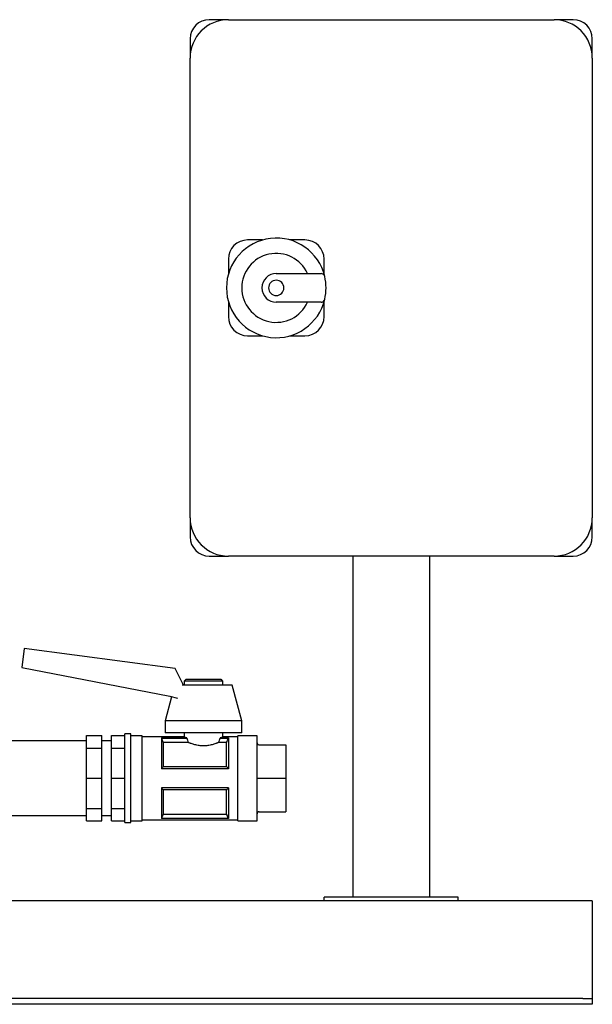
# Model space of a CAD drawing. Header units: millimetres. Extents: x 16 to 1347, y 13 to 994.
# Tile 2 of 4: x 526 to 825, y 13 to 527. Entities that reach past the tile are written whole.
import ezdxf

# ---------------------------------------------------------------- set-up
doc = ezdxf.new("R2010")
doc.units = ezdxf.units.MM

msp = doc.modelspace()

# ---------------------------------------------------------------- linework, layer by layer
at = {"color": 7, "linetype": 'Continuous', "lineweight": 25}
for p, q in [((634.55, 527.14), (624.55, 527.14)), ((634.55, 527.14), (804.55, 527.14)), ((814.55, 527.14), (804.55, 527.14)), ((614.55, 517.14), (614.55, 507.14)), ((824.55, 507.14), (824.55, 517.14)), ((614.55, 267.14), (614.55, 507.14)), ((824.55, 507.14), (824.55, 267.14)), ((652.41, 412.14), (644.55, 412.14)), ((674.55, 412.14), (666.69, 412.14)), ((634.55, 402.14), (634.55, 394.28)), ((684.55, 394.28), (684.55, 402.14)), ((659.55, 394.64), (682.91, 394.64)), ((634.55, 380), (634.55, 372.14)), ((682.91, 379.64), (659.55, 379.64)), ((684.55, 372.14), (684.55, 380)), ((644.55, 362.14), (652.41, 362.14)), ((666.69, 362.14), (674.55, 362.14)), ((614.55, 267.14), (614.55, 257.14)), ((824.55, 257.14), (824.55, 267.14)), ((624.55, 247.14), (634.55, 247.14)), ((804.55, 247.14), (634.55, 247.14)), ((699.55, 247.14), (699.55, 69.14)), ((739.55, 247.14), (739.55, 69.14)), ((804.55, 247.14), (814.55, 247.14)), ((527.95, 198.83), (526.64, 188.94)), ((606.71, 188.38), (527.95, 198.83)), ((526.64, 188.94), (603.9, 173.92)), ((611.11, 179.79), (606.71, 188.38)), ((612.55, 182.79), (611.55, 181.79)), ((611.55, 181.79), (611.55, 179.79)), ((631.55, 181.79), (611.55, 181.79)), ((612.55, 182.79), (630.55, 182.79)), ((630.55, 182.79), (631.55, 181.79)), ((631.55, 181.79), (631.55, 179.79)), ((621.55, 179.79), (610.37, 179.79)), ((636.55, 179.79), (621.55, 179.79)), ((641.55, 161.04), (636.55, 179.79)), ((604.92, 173.69), (601.55, 161.04)), ((603.9, 173.92), (608.03, 172.98)), ((601.55, 161.04), (601.55, 154.79)), ((621.55, 161.04), (601.55, 161.04)), ((641.55, 161.04), (621.55, 161.04)), ((641.55, 154.79), (641.55, 161.04)), ((583.55, 154.29), (580.55, 154.29)), ((580.55, 131.14), (580.55, 154.29)), ((583.55, 131.14), (583.55, 154.29)), ((621.55, 154.79), (601.55, 154.79)), ((611.55, 154.79), (611.55, 152.79)), ((641.55, 154.79), (621.55, 154.79)), ((631.55, 154.79), (631.55, 152.79)), ((560.55, 150.62), (520.55, 150.62)), ((560.55, 153.39), (568.55, 153.39)), ((560.55, 146.87), (560.55, 153.39)), ((568.55, 146.87), (568.55, 153.39)), ((573.55, 150.62), (568.55, 150.62)), ((573.55, 153.39), (580.55, 153.39)), ((573.55, 146.87), (573.55, 153.39)), ((589.55, 153.29), (583.55, 153.29)), ((589.55, 131.14), (589.55, 153.29)), ((611.55, 152.79), (589.55, 152.79)), ((612.89, 152.21), (599.55, 152.21)), ((599.55, 152.21), (599.55, 136.14)), ((599.58, 152.15), (612.89, 152.15)), ((600.48, 149.83), (600.48, 137.22)), ((613.61, 149.83), (600.48, 149.83)), ((612.89, 152.15), (612.89, 152.21)), ((633.62, 149.83), (629.49, 149.83)), ((634.55, 152.21), (630.21, 152.21)), ((630.21, 152.21), (630.21, 152.15)), ((630.21, 152.15), (634.52, 152.15)), ((639.55, 152.79), (631.55, 152.79)), ((633.62, 137.22), (633.62, 149.83)), ((634.55, 152.21), (634.55, 136.14)), ((649.55, 153.29), (639.55, 153.29)), ((639.55, 131.14), (639.55, 153.29)), ((649.55, 131.14), (649.55, 153.29)), ((560.55, 131.14), (560.55, 146.87)), ((560.55, 146.87), (568.55, 146.87)), ((568.55, 131.14), (568.55, 146.87)), ((573.55, 146.87), (580.55, 146.87)), ((573.55, 131.14), (573.55, 146.87)), ((650.55, 148.64), (664.55, 148.64)), ((664.55, 148.64), (664.55, 131.14)), ((634.55, 136.14), (599.55, 136.14)), ((600.48, 137.22), (633.62, 137.22)), ((560.55, 115.41), (560.55, 131.14)), ((560.55, 131.14), (568.55, 131.14)), ((568.55, 115.41), (568.55, 131.14)), ((573.55, 115.41), (573.55, 131.14)), ((573.55, 131.14), (580.55, 131.14)), ((580.55, 107.99), (580.55, 131.14)), ((583.55, 107.99), (583.55, 131.14)), ((589.55, 108.99), (589.55, 131.14)), ((639.55, 108.99), (639.55, 131.14)), ((649.55, 108.99), (649.55, 131.14)), ((650.55, 131.14), (664.55, 131.14)), ((664.55, 131.14), (664.55, 113.64)), ((599.55, 126.14), (599.55, 110.08)), ((634.55, 126.14), (599.55, 126.14)), ((600.48, 125.06), (600.48, 112.46)), ((633.62, 125.06), (600.48, 125.06)), ((633.62, 112.46), (633.62, 125.06)), ((634.55, 126.14), (634.55, 110.08)), ((560.55, 115.41), (568.55, 115.41)), ((560.55, 108.9), (560.55, 115.41)), ((568.55, 108.9), (568.55, 115.41)), ((573.55, 115.41), (580.55, 115.41)), ((573.55, 108.9), (573.55, 115.41)), ((650.55, 113.64), (664.55, 113.64)), ((520.55, 111.67), (560.55, 111.67)), ((560.55, 108.9), (568.55, 108.9)), ((568.55, 111.67), (573.55, 111.67)), ((573.55, 108.9), (580.55, 108.9)), ((580.55, 107.99), (583.55, 107.99)), ((583.55, 108.99), (589.55, 108.99)), ((589.55, 109.49), (639.55, 109.49)), ((634.55, 110.08), (599.55, 110.08)), ((634.52, 110.14), (599.58, 110.14)), ((600.48, 112.46), (633.62, 112.46)), ((639.55, 108.99), (649.55, 108.99)), ((824.55, 67.14), (24.55, 67.14)), ((684.55, 67.14), (684.55, 69.14)), ((754.55, 69.14), (684.55, 69.14)), ((754.55, 67.14), (684.55, 67.14)), ((754.55, 67.14), (754.55, 69.14)), ((824.55, 67.14), (824.55, 62.14)), ((824.55, 62.14), (824.55, 18.14)), ((819.55, 16.14), (29.55, 16.14)), ((819.55, 16.14), (824.55, 16.14)), ((824.55, 18.14), (824.55, 16.14)), ((824.55, 16.14), (824.55, 13.14)), ((819.55, 13.14), (29.55, 13.14)), ((824.55, 13.14), (819.55, 13.14))]:
    msp.add_line(p, q, dxfattribs=at)
at = {"color": 7, "linetype": 'Continuous', "lineweight": 25, "flags": 128}
for points in [[(599.55, 152.21), (599.56, 152.17), (599.58, 152.15)], [(634.52, 152.15), (634.54, 152.18), (634.55, 152.21)], [(599.58, 110.14), (599.56, 110.1), (599.55, 110.08)], [(634.55, 110.08), (634.53, 110.11), (634.52, 110.14)]]:
    msp.add_lwpolyline(points, dxfattribs=at)
at = {"color": 7, "linetype": 'Continuous', "lineweight": 25}
for centre, radius, start, end in [((634.55, 507.14), 20, 90, 180), ((624.55, 517.14), 10, 90, 180), ((804.55, 507.14), 20, 0, 90), ((814.55, 517.14), 10, 0, 90), ((659.55, 387.14), 26, 13.248, 180), ((644.55, 402.14), 10, 90, 180), ((674.55, 402.14), 10, 0, 90), ((659.55, 387.14), 18, 24.6243, 335.3757), ((659.55, 387.14), 7.5, 90, 270), ((659.55, 387.14), 4, 0, 180), ((682.91, 392.64), 2, 13.248, 90), ((659.55, 387.14), 26, 360, 13.248), ((659.55, 387.14), 26, 180, 346.752), ((659.55, 387.14), 4, 180, 0), ((659.55, 387.14), 26, 346.752, 0), ((682.91, 381.64), 2, 270, 346.752), ((644.55, 372.14), 10, 180, 270), ((674.55, 372.14), 10, 270, 0), ((634.55, 267.14), 20, 180, 270), ((804.55, 267.14), 20, 270, 0), ((624.55, 257.14), 10, 180, 270), ((814.55, 257.14), 10, 270, 0)]:
    msp.add_arc(centre, radius, start, end, dxfattribs=at)
for points in [[(599.58, 152.15), (599.9, 151.34), (600.2, 150.56), (600.48, 149.83)], [(612.89, 152.15), (613.11, 151.34), (613.35, 150.57), (613.61, 149.83)], [(629.49, 149.83), (629.75, 150.57), (629.99, 151.34), (630.21, 152.15)], [(633.62, 149.83), (633.89, 150.56), (634.19, 151.34), (634.52, 152.15)], [(600.48, 137.22), (600.2, 136.88), (599.9, 136.52), (599.55, 136.14)], [(634.55, 136.14), (634.19, 136.52), (633.89, 136.88), (633.62, 137.22)], [(599.55, 126.14), (599.9, 125.77), (600.2, 125.41), (600.48, 125.06)], [(633.62, 125.06), (633.89, 125.41), (634.19, 125.77), (634.55, 126.14)], [(600.48, 112.46), (600.2, 111.72), (599.9, 110.95), (599.58, 110.14)], [(634.52, 110.14), (634.19, 110.95), (633.89, 111.72), (633.62, 112.46)]]:
    msp.add_open_spline(points, degree=3, dxfattribs=at)
for points, knots in [([(611.55, 152.79), (611.55, 152.79), (611.55, 152.79), (611.56, 152.79), (611.59, 152.78), (611.61, 152.76), (611.65, 152.74), (611.7, 152.72), (611.75, 152.7), (611.82, 152.67), (611.91, 152.63), (612.03, 152.57), (612.2, 152.5), (612.4, 152.41), (612.62, 152.32), (612.8, 152.24), (612.89, 152.21)], [0, 0, 0, 0, 0.05443, 0.109116, 0.164069, 0.219299, 0.274814, 0.330624, 0.386738, 0.443166, 0.499915, 0.593465, 0.690218, 0.790205, 0.893457, 1, 1, 1, 1]), ([(629.49, 149.83), (629.42, 149.8), (629.29, 149.74), (629.08, 149.66), (628.86, 149.57), (628.64, 149.48), (628.41, 149.4), (628.17, 149.31), (627.72, 149.14), (627.02, 148.91), (626.03, 148.63), (624.98, 148.39), (623.87, 148.2), (622.73, 148.09), (621.56, 148.04), (620.39, 148.08), (619.24, 148.2), (618.13, 148.39), (617.07, 148.63), (616.08, 148.91), (615.32, 149.17), (614.75, 149.37), (614.34, 149.53), (613.96, 149.68), (613.73, 149.78), (613.61, 149.83)], [0, 0, 0, 0, 0.017919, 0.035786, 0.053616, 0.071425, 0.089229, 0.107044, 0.124886, 0.187861, 0.249934, 0.312992, 0.374874, 0.437316, 0.49923, 0.561553, 0.624466, 0.686549, 0.749828, 0.812021, 0.875131, 0.90633, 0.937484, 0.968679, 1, 1, 1, 1]), ([(630.21, 152.21), (630.26, 152.23), (630.36, 152.27), (630.5, 152.33), (630.63, 152.38), (630.75, 152.43), (630.86, 152.48), (630.96, 152.53), (631.05, 152.57), (631.13, 152.6), (631.23, 152.65), (631.33, 152.69), (631.43, 152.74), (631.5, 152.77), (631.54, 152.79), (631.55, 152.79), (631.55, 152.79)], [0, 0, 0, 0, 0.059497, 0.117977, 0.175447, 0.231909, 0.287369, 0.341832, 0.395303, 0.447788, 0.499293, 0.601372, 0.702429, 0.802516, 0.901687, 1, 1, 1, 1]), ([(649.55, 149.64), (649.55, 149.52), (649.57, 149.4), (649.67, 149.15), (649.74, 149.03), (649.94, 148.84), (650.06, 148.76), (650.3, 148.66), (650.43, 148.64), (650.55, 148.64)], [0, 0, 0, 0, 0.25, 0.25, 0.5, 0.5, 0.75, 0.75, 1, 1, 1, 1]), ([(649.55, 131.14), (649.55, 131.14), (649.57, 131.14), (649.67, 131.14), (649.74, 131.14), (649.94, 131.14), (650.06, 131.14), (650.3, 131.14), (650.43, 131.14), (650.55, 131.14)], [0, 0, 0, 0, 0.25, 0.25, 0.5, 0.5, 0.75, 0.75, 1, 1, 1, 1]), ([(650.55, 113.64), (650.43, 113.64), (650.3, 113.62), (650.06, 113.52), (649.94, 113.45), (649.74, 113.25), (649.67, 113.13), (649.57, 112.89), (649.55, 112.76), (649.55, 112.64)], [0, 0, 0, 0, 0.25, 0.25, 0.5, 0.5, 0.75, 0.75, 1, 1, 1, 1])]:
    msp.add_open_spline(points, degree=3, knots=knots, dxfattribs=at)

doc.saveas('drawing.dxf')
